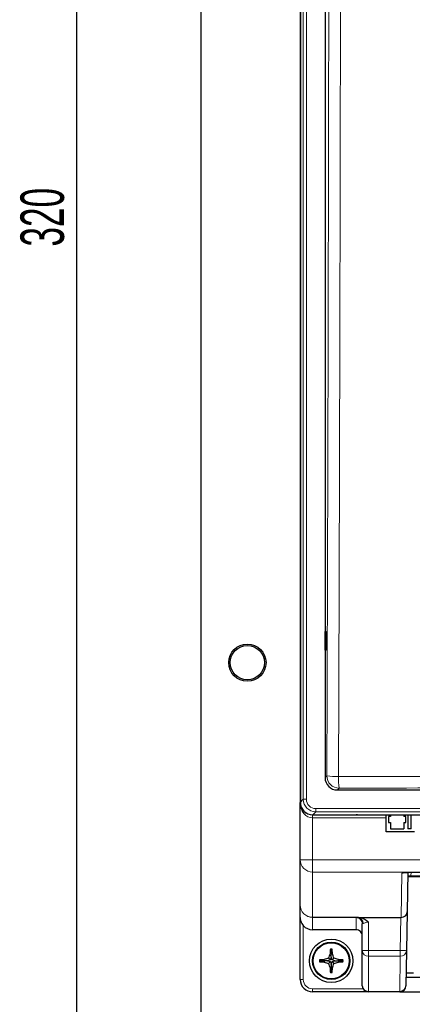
# Model space of a CAD drawing. Header units: millimetres. Extents: x 5 to 418, y 2 to 292.
# Tile 3 of 36: x 77 to 108, y 104 to 184. Entities that reach past the tile are written whole.
import ezdxf

# ---------------------------------------------------------------- set-up
doc = ezdxf.new("R2010")
doc.units = ezdxf.units.MM
doc.layers.add('SLD-0', color=7, linetype='Continuous')
doc.styles.add('SLDTEXTSTYLE0', font='TXT', dxfattribs={"width": 0.605})
doc.dimstyles.new('SLDDIMSTYLE0', dxfattribs={"dimtxt": 3.5, "dimasz": 3.302, "dimexe": 0, "dimexo": 0.0625, "dimgap": 0.875, "dimtad": 1, "dimlfac": 2, "dimrnd": 1e-09, "dimzin": 12, "dimdsep": 46, "dimtxsty": 'SLDTEXTSTYLE0', "dimsah": 1, "dimcen": 0.09, "dimadec": 0, "dimazin": 3, "dimtfac": 1, "dimtofl": 0, "dimtmove": 0, "dimatfit": 3, "dimfxl": 1, "dimfrac": 2, "dimtolj": 1, "dimtzin": 12, "dimarcsym": 0})

# ---------------------------------------------------------------- blocks, each defined once
blk = doc.blocks.new('_D_1')
at = {"layer": 'SLD-0'}
for p, q in [((93.751, 249.28), (80.251, 249.28)), ((81.251, 249.28), (81.251, 89.28)), ((93.751, 89.28), (80.251, 89.28))]:
    blk.add_line(p, q, dxfattribs=at)
for points in [[(81.251, 249.28), (80.743, 245.978), (81.759, 245.978)], [(81.251, 89.28), (81.759, 92.582), (80.743, 92.582)]]:
    blk.add_solid(points, dxfattribs=at)
at = {"layer": 'SLD-0', "insert": (76.739, 165.27), "char_height": 3.5, "attachment_point": 1, "rotation": 90, "style": 'SLDTEXTSTYLE0'}
blk.add_mtext('320', dxfattribs=at)

msp = doc.modelspace()

# ---------------------------------------------------------------- linework, layer by layer
at = {"color": 7, "linetype": 'Continuous', "lineweight": 25}
for p, q in [((91.2511, 246.7805), (91.2511, 91.7805)), ((99.2511, 228.0305), (99.2511, 120.5305)), ((99.2642, 228.0305), (99.2642, 120.5422)), ((101.2511, 190.3479), (101.2511, 122.5291)), ((101.2538, 134.2805), (101.3298, 134.2819)), ((101.2538, 132.7804), (101.2538, 134.2805)), ((101.3298, 134.2819), (101.3298, 132.7791)), ((101.3298, 132.7791), (101.2538, 132.7804)), ((102.2498, 121.5305), (160.2525, 121.5305)), ((99.2511, 115.9159), (99.2511, 120.5305)), ((100.2511, 119.5305), (103.7511, 119.5305)), ((100.2629, 119.5436), (162.2394, 119.5436)), ((103.7511, 119.5436), (103.7511, 119.5305)), ((103.8602, 119.5305), (103.7511, 119.5305)), ((103.8602, 119.5436), (103.8602, 119.5305)), ((103.8602, 119.5305), (106.1761, 119.5305)), ((106.1761, 118.1555), (106.1761, 119.5436)), ((106.5136, 119.4055), (106.3511, 119.4055)), ((106.3511, 119.4055), (106.3511, 118.9055)), ((106.3511, 118.9055), (106.5136, 118.9055)), ((106.5136, 119.5436), (106.5136, 119.4055)), ((106.5136, 118.9055), (106.5136, 118.4055)), ((107.5886, 119.5436), (107.5886, 119.4055)), ((107.7511, 119.4055), (107.5886, 119.4055)), ((107.5886, 118.9055), (107.5886, 118.4055)), ((107.5886, 118.9055), (107.7511, 118.9055)), ((107.7511, 118.9055), (107.7511, 119.4055)), ((107.9261, 119.5436), (107.9261, 118.4055)), ((108.1761, 118.4055), (108.1761, 119.5436)), ((108.4509, 118.1555), (106.1761, 118.1555)), ((106.5136, 118.4055), (107.5886, 118.4055)), ((108.1761, 118.4055), (107.9261, 118.4055)), ((99.2511, 112.2778), (99.2511, 115.9159)), ((108.167, 114.9146), (108.167, 114.9109)), ((107.9191, 114.9044), (107.8635, 111.7145)), ((108.1643, 114.5305), (107.9126, 114.5305)), ((118.3791, 114.5305), (108.1643, 114.5305)), ((108.167, 114.9109), (118.0011, 114.9109)), ((99.2511, 111.2706), (99.2511, 112.2778)), ((99.2511, 106.2805), (99.2511, 111.2706)), ((103.9456, 111.2805), (107.3558, 111.2805)), ((107.8635, 111.7145), (107.809, 108.5967)), ((103.7511, 110.2805), (100.2511, 110.2805)), ((104.2511, 108.6054), (104.2511, 110.7583)), ((101.7511, 108.6555), (101.6809, 108.7258)), ((101.7511, 108.6555), (101.8214, 108.7258)), ((101.7511, 108.6555), (101.7511, 108.3363)), ((104.2511, 105.7805), (104.2511, 108.6054)), ((107.809, 108.5967), (107.7597, 105.7718)), ((100.8761, 107.7805), (100.8059, 107.8508)), ((100.8761, 107.7805), (100.8059, 107.7102)), ((100.8761, 107.7805), (101.1953, 107.7805)), ((101.1953, 107.7805), (101.1812, 107.877)), ((101.1953, 107.7805), (101.1812, 107.684)), ((101.4611, 107.7805), (101.1953, 107.7805)), ((101.6845, 107.8471), (101.4611, 107.7805)), ((101.4611, 107.7805), (101.6845, 107.7139)), ((101.6845, 107.8471), (101.5371, 107.9946)), ((101.7511, 108.3363), (101.6547, 108.3504)), ((101.7511, 108.0705), (101.6845, 107.8471)), ((101.7511, 108.3363), (101.8476, 108.3504)), ((101.7511, 108.0705), (101.7511, 108.3363)), ((101.8178, 107.8471), (101.7511, 108.0705)), ((101.8178, 107.8471), (101.9652, 107.9946)), ((102.0412, 107.7805), (101.8178, 107.8471)), ((101.8178, 107.7139), (102.0412, 107.7805)), ((102.0412, 107.7805), (102.307, 107.7805)), ((102.307, 107.7805), (102.3211, 107.877)), ((102.307, 107.7805), (102.3211, 107.684)), ((102.6261, 107.7805), (102.307, 107.7805)), ((102.6261, 107.7805), (102.6964, 107.8508)), ((102.6261, 107.7805), (102.6964, 107.7102)), ((101.6845, 107.7139), (101.5371, 107.5664)), ((101.7511, 107.2246), (101.6547, 107.2105)), ((101.6845, 107.7139), (101.7511, 107.4905)), ((101.7511, 107.4905), (101.8178, 107.7139)), ((101.7511, 107.4905), (101.7511, 107.2246)), ((101.7511, 107.2246), (101.8476, 107.2105)), ((101.7511, 106.9055), (101.7511, 107.2246)), ((101.8178, 107.7139), (101.9652, 107.5664)), ((101.7511, 106.9055), (101.6809, 106.8352)), ((101.7511, 106.9055), (101.8214, 106.8352)), ((154.7309, 106.4379), (107.7713, 106.4379)), ((108.3761, 106.7805), (107.7773, 106.7805)), ((104.7511, 105.2805), (100.2511, 105.2805)), ((107.2598, 105.2805), (104.7511, 105.2805)), ((107.2598, 105.2805), (155.2425, 105.2805))]:
    msp.add_line(p, q, dxfattribs=at)
at = {"color": 7, "linetype": 'Continuous', "lineweight": 18}
for p, q in [((99.5008, 120.7787), (99.5008, 228.0305)), ((99.7504, 228.0305), (99.7504, 120.7787)), ((101.2511, 122.5291), (101.3968, 122.6748)), ((102.3954, 121.6761), (102.2498, 121.5305)), ((99.2642, 120.5422), (99.5008, 120.7787)), ((99.5008, 120.7787), (99.7504, 120.7787)), ((100.4994, 119.7801), (100.2629, 119.5436)), ((100.4994, 120.0298), (162.0029, 120.0298)), ((100.4994, 119.7801), (100.4994, 120.0298)), ((162.0029, 119.7801), (100.4994, 119.7801)), ((100.2511, 119.5305), (100.2511, 119.2805)), ((106.1761, 119.2805), (100.2511, 119.2805)), ((100.2511, 119.2805), (100.2511, 115.9159)), ((99.2511, 115.9159), (100.2511, 115.9159)), ((100.2511, 115.9159), (126.5011, 115.9159)), ((100.2511, 114.9233), (100.2511, 115.9159)), ((100.2511, 114.9233), (100.2511, 111.2852)), ((126.5011, 114.9233), (100.2511, 114.9233)), ((108.167, 114.9146), (118.0011, 114.9146)), ((107.3645, 111.2805), (107.4263, 114.8244)), ((108.1692, 114.9109), (108.1643, 114.6287)), ((108.1643, 114.6287), (108.1643, 114.5305)), ((108.1643, 114.6287), (118.3791, 114.6287)), ((100.2511, 111.2852), (103.9506, 111.2852)), ((100.2511, 111.2788), (100.2511, 111.2852)), ((103.8754, 111.2788), (100.2511, 111.2788)), ((100.2511, 111.2788), (100.2511, 110.2805)), ((103.7511, 110.2805), (103.7511, 111.2578)), ((103.8754, 111.2788), (103.9506, 111.2852)), ((107.3091, 108.6054), (107.3558, 111.2805)), ((99.5011, 110.6194), (99.5011, 106.2805)), ((104.7511, 110.8955), (104.7511, 108.6054)), ((104.7511, 108.6054), (104.2511, 108.6054)), ((104.7511, 108.6054), (107.3091, 108.6054)), ((104.7511, 108.6054), (104.7511, 108.1485)), ((107.3091, 108.6054), (107.3091, 108.1485)), ((107.3091, 108.1485), (104.7511, 108.1485)), ((104.7511, 108.1485), (104.7511, 105.3236)), ((107.2598, 105.3236), (107.3091, 108.1485)), ((99.2511, 106.2805), (99.5011, 106.2805)), ((100.2511, 105.5305), (104.3181, 105.5305)), ((100.2511, 105.2805), (100.2511, 105.5305)), ((104.7511, 105.3236), (107.2598, 105.3236)), ((104.7511, 105.3236), (104.7511, 105.2805)), ((107.2598, 105.3236), (107.2598, 105.2805))]:
    msp.add_line(p, q, dxfattribs=at)
at = {"color": 7, "linetype": 'Continuous', "lineweight": 18, "flags": 128}
msp.add_lwpolyline([(107.3091, 108.6054), (107.4066, 108.6037), (107.5004, 108.6021), (107.5868, 108.6006), (107.6626, 108.5992), (107.7248, 108.5982), (107.771, 108.5974), (107.7994, 108.5969), (107.809, 108.5967)], dxfattribs=at)
at = {"color": 7, "linetype": 'Continuous', "lineweight": 25}
for centre, radius in [((95.0011, 131.7805), 1.5), ((95.0011, 131.7805), 1.375), ((101.7511, 107.7805), 1.75), ((101.7511, 107.7805), 1.5), ((101.7511, 107.7805), 1.45)]:
    msp.add_circle(centre, radius, dxfattribs=at)
at = {"color": 7, "linetype": 'Continuous', "lineweight": 18}
for centre, radius, start, end in [((102.144, 126.5242), 3.9213, 259.01504, 272.818535), ((102.3986, 122.678), 1.0018, 180.183603, 269.816504), ((106.7529, 122.4179), 4.4201, 177.538894, 189.660164), ((100.2475, 115.9196), 0.9963, 180.212412, 270.210693), ((107.4265, 115.3273), 0.5029, 269.975071, 295.971093), ((100.2475, 112.2815), 0.9963, 180.212388, 270.210662), ((100.2507, 112.2783), 0.9995, 180.027219, 270.027021), ((103.7514, 110.758), 0.4998, 0.026863, 90.027164), ((103.8298, 110.7972), 0.4838, 357.879011, 84.594343), ((104.7305, 108.628), 0.4799, 182.694974, 272.462266), ((107.3309, 108.6271), 0.4791, 267.394505, 356.357777), ((100.2511, 106.2805), 0.75, 180, 270), ((104.7305, 105.803), 0.4799, 182.694932, 272.462425), ((107.2816, 105.8022), 0.4791, 267.394273, 356.358009)]:
    msp.add_arc(centre, radius, start, end, dxfattribs=at)
at = {"color": 7, "linetype": 'Continuous', "lineweight": 25}
for centre, radius, start, end in [((100.2511, 120.5305), 1, 180, 270), ((111.848, 107.8274), 10.2068, 174.950409, 177.062659), ((101.7511, 97.2161), 11.5099, 89.650103, 90.349897), ((91.6591, 107.8277), 10.202, 2.936843, 5.05009), ((112.36, 107.7805), 11.5543, 179.651448, 180.348552), ((101.7039, 97.6881), 10.2023, 92.936873, 95.050059), ((104.8627, 97.3318), 11.1694, 107.322156, 109.244828), ((112.1963, 104.6701), 11.1656, 160.754849, 162.678167), ((91.306, 104.6701), 11.1656, 17.321833, 19.245151), ((98.6402, 97.3336), 11.1675, 70.75501, 72.678006), ((101.7984, 97.6881), 10.2023, 84.949941, 87.063127), ((91.1423, 107.7805), 11.5543, 359.651448, 0.348552), ((101.7037, 117.8695), 10.1989, 264.949737, 267.063613), ((104.8624, 118.2282), 11.1683, 250.754946, 252.6778), ((112.197, 110.8911), 11.1663, 197.321893, 199.245092), ((111.8484, 107.7336), 10.2071, 182.937376, 185.049556), ((91.6587, 107.7333), 10.2023, 354.949946, 357.063122), ((91.3053, 110.8911), 11.1663, 340.754908, 342.678107), ((98.6405, 118.2264), 11.1664, 287.322038, 289.245217), ((101.7986, 117.8695), 10.1989, 272.936387, 275.050263), ((100.2511, 106.2805), 1, 180, 270), ((101.7511, 118.3894), 11.5545, 269.651452, 270.348548), ((104.7511, 105.7805), 0.5, 180, 270), ((107.2598, 105.7805), 0.5, 270, 359)]:
    msp.add_arc(centre, radius, start, end, dxfattribs=at)
for centre, major_axis, ratio, start_param, end_param in [((102.2525, 122.5319), (-0.709, -0.709), 0.9972647, 5.4991567, 7.0672139), ((100.2656, 120.545), (-0.709, -0.709), 0.9972647, 5.4991567, 7.0672139), ((107.3547, 111.2195), (0.5001, 0.0001), 0.1219321, 1.5513109, 1.5686359), ((107.3635, 111.7232), (0.4999, -0.0087), 0.8854411, 4.7297139, 6.2831853), ((100.2511, 111.2814), (0, -1.0009), 0.9990562, 5.4351232, 6.2831853), ((103.7511, 109.78), (0, -0.5005), 0.9990562, 1.5707963, 3.1415927)]:
    msp.add_ellipse(centre, major_axis=major_axis, ratio=ratio, start_param=start_param, end_param=end_param, dxfattribs=at)
at = {"color": 7, "linetype": 'Continuous', "lineweight": 18}
for centre, major_axis, ratio, start_param, end_param in [((100.2511, 120.5305), (0, 1.25), 0.8, 1.5707963, 3.1415927), ((100.5015, 120.7808), (0.7081, 0.7081), 0.9986286, 2.357564, 3.9256213), ((100.5015, 120.7808), (-0.5318, -0.5318), 0.9972647, 5.4991567, 7.0672139), ((108.167, 114.8243), (0.7406, 0), 0.1219515, 1.5707963, 3.139464), ((108.1644, 114.6305), (0.2501, 0.0017), 0.0069757, 3.1414222, 4.7119139), ((104.7511, 111.2578), (1, 0), 0.0434783, 2.6377604, 3.1415927), ((104.7511, 110.7583), (0.5, 0), 0.0869565, 2.6377604, 3.1415927)]:
    msp.add_ellipse(centre, major_axis=major_axis, ratio=ratio, start_param=start_param, end_param=end_param, dxfattribs=at)
for points, knots in [([(101.3968, 122.6748), (101.4306, 132.9704), (101.4981, 153.5657), (101.5332, 174.1905), (101.5508, 184.505)], [0, 0, 0, 0, 0.4998997, 1, 1, 1, 1]), ([(102.4913, 184.4776), (102.4904, 183.8112), (102.4855, 180.4792), (102.4623, 166.4856), (102.417, 146.5209), (102.3591, 129.2414), (102.3368, 122.6077)], [0, 0, 0, 0, 0.0322875, 0.1614381, 0.6780666, 1, 1, 1, 1]), ([(102.3368, 122.6077), (103.0024, 122.6097), (106.3303, 122.6197), (114.9917, 122.6408), (128.3309, 122.6561), (144.2879, 122.6489), (154.8921, 122.6214), (160.1655, 122.6077)], [0, 0, 0, 0, 0.03456626, 0.17283554, 0.4495496, 0.72626364, 1, 1, 1, 1]), ([(160.1069, 121.6761), (155.3091, 121.6889), (145.7136, 121.7143), (131.2847, 121.7239), (116.839, 121.7144), (107.21, 121.6889), (102.3954, 121.6761)], [0, 0, 0, 0, 0.24956373, 0.49912749, 0.74956375, 1, 1, 1, 1]), ([(104.7511, 110.8955), (104.7068, 110.8924), (104.6041, 110.8851), (104.4634, 110.8338), (104.3653, 110.7909), (104.3244, 110.7817), (104.3133, 110.7793)], [0, 0, 0, 0, 0.2431412, 0.5625199, 0.8817847, 1, 1, 1, 1])]:
    msp.add_open_spline(points, degree=3, knots=knots, dxfattribs=at)
at = {"color": 7, "linetype": 'Continuous', "lineweight": 25}
for points, knots in [([(107.624, 114.8755), (107.6244, 114.8756), (107.6254, 114.8759), (107.6595, 114.8826), (107.7356, 114.8925), (107.873, 114.9039), (108.0289, 114.9101), (108.1327, 114.9107), (108.167, 114.9109)], [0, 0, 0, 0, 0.06783242, 0.1899004, 0.36106133, 0.58975516, 0.86478244, 1, 1, 1, 1]), ([(99.2511, 111.2706), (99.2511, 111.2692), (99.2513, 111.1895), (99.2731, 111.0217), (99.3598, 110.7994), (99.461, 110.6704), (99.5011, 110.6194)], [0, 0, 0, 0, 0.0058928, 0.3537622, 0.7440715, 1, 1, 1, 1]), ([(103.9506, 111.2852), (103.9502, 111.285), (103.9482, 111.2834), (103.9468, 111.2818), (103.9456, 111.2805)], [0, 0, 0, 0, 0.1539499, 1, 1, 1, 1]), ([(103.9456, 111.2805), (104.0572, 111.263), (104.316, 111.2224), (104.5798, 111.0553), (104.7201, 110.9265), (104.7504, 110.8963), (104.7511, 110.8955)], [0, 0, 0, 0, 0.3702572, 0.8589671, 0.9965218, 1, 1, 1, 1])]:
    msp.add_open_spline(points, degree=3, knots=knots, dxfattribs=at)

# ---------------------------------------------------------------- dimensions: what is measured, and where the dimension line sits
at = {"layer": 'SLD-0'}
dim = msp.add_linear_dim(base=(81.2511, 89.2805), p1=(93.7511, 249.2805), p2=(93.7511, 89.2805), angle=90, dimstyle='SLDDIMSTYLE0', dxfattribs=at)
dim.commit()
dim.dimension.update_dxf_attribs({"geometry": '_D_1', "text_midpoint": (81.2511, 169.2805), "dimtype": 160})

doc.saveas('drawing.dxf')
